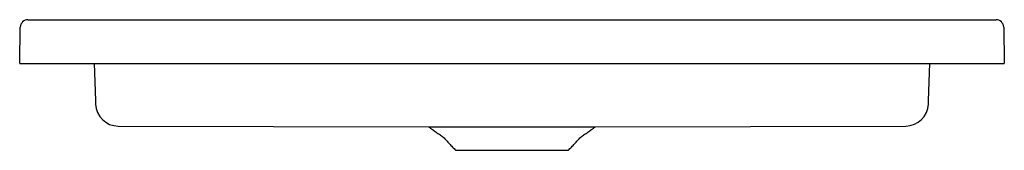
# Model space of a CAD drawing. Header units: millimetres. Extents: x 5597.883 to 5598.785, y 3153.143 to 3153.262.
import ezdxf

# ---------------------------------------------------------------- set-up
doc = ezdxf.new("R2010")
doc.units = ezdxf.units.MM
doc.layers.add('SANINDUSA', color=3, linetype='Continuous')

msp = doc.modelspace()

# ---------------------------------------------------------------- linework, layer by layer
at = {"layer": 'SANINDUSA'}
for p, q in [((5597.89072, 3153.26235), (5598.77696, 3153.26235)), ((5597.88314, 3153.22235), (5597.88372, 3153.25547)), ((5598.78396, 3153.25547), (5598.78454, 3153.22235)), ((5597.88314, 3153.22235), (5597.88814, 3153.22235)), ((5597.88814, 3153.22235), (5598.77954, 3153.22235)), ((5597.95134, 3153.22235), (5597.95252, 3153.1885)), ((5598.71517, 3153.1885), (5598.71635, 3153.22235)), ((5598.77954, 3153.22235), (5598.78454, 3153.22235)), ((5597.97335, 3153.16508), (5598.25768, 3153.16427)), ((5598.25768, 3153.16427), (5598.41001, 3153.16427)), ((5598.41001, 3153.16427), (5598.69435, 3153.16508)), ((5598.28215, 3153.14298), (5598.33384, 3153.14298)), ((5598.33384, 3153.14298), (5598.38554, 3153.14298))]:
    msp.add_line(p, q, dxfattribs=at)
for centre, radius, start, end in [((5597.89072, 3153.25535), 0.007, 90, 179), ((5598.77696, 3153.25535), 0.007, 1, 90), ((5597.97352, 3153.18598), 0.0209, 181.99551, 269.53008), ((5598.69416, 3153.18598), 0.0209, 270.51712, 358.0008)]:
    msp.add_arc(centre, radius, start, end, dxfattribs=at)
for points, knots in [([(5597.95252, 3153.1885), (5597.95254, 3153.18784), (5597.95259, 3153.18653), (5597.95261, 3153.18583), (5597.95261, 3153.18576), (5597.95263, 3153.1854)], [0, 0, 0, 0, 0.464312, 0.928789, 1, 1, 1, 1]), ([(5597.95263, 3153.1854), (5597.95263, 3153.18537), (5597.95263, 3153.18526), (5597.95263, 3153.18525), (5597.95263, 3153.18525)], [0, 0, 0, 0, 0.318163, 1, 1, 1, 1]), ([(5598.71505, 3153.18525), (5598.71505, 3153.18525), (5598.71507, 3153.18583), (5598.7151, 3153.18653), (5598.71514, 3153.18784), (5598.71517, 3153.1885)], [0, 0, 0, 0, 0.060408, 0.530288, 1, 1, 1, 1])]:
    msp.add_open_spline(points, degree=3, knots=knots, dxfattribs=at)
for points in [[(5598.25768, 3153.16427), (5598.27097, 3153.15496)], [(5598.39671, 3153.15496), (5598.41001, 3153.16427)], [(5598.27097, 3153.15496), (5598.28215, 3153.14298)], [(5598.38554, 3153.14298), (5598.39671, 3153.15496)]]:
    msp.add_open_spline(points, degree=1, dxfattribs=at)

doc.saveas('drawing.dxf')
